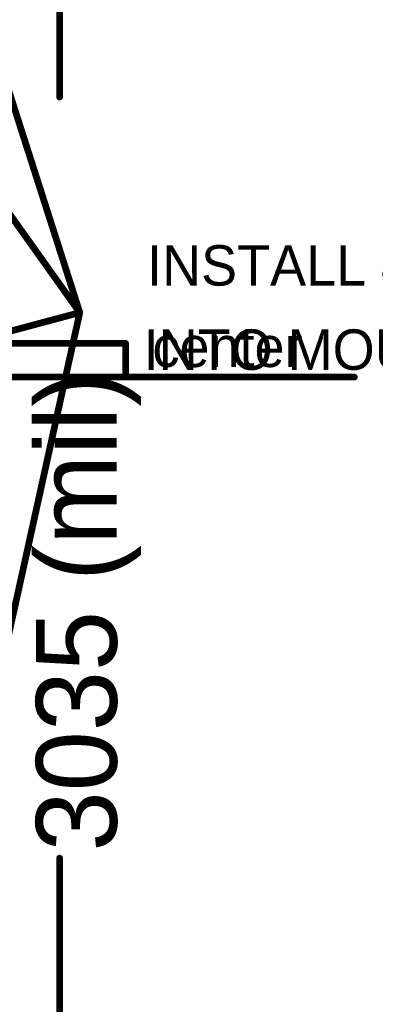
# Model space of a CAD drawing. Extents: x 7.17 to 14.1, y 4 to 11.75.
# Tile 208 of 219: x 12.52 to 13.05, y 6.56 to 8.02. Entities that reach past the tile are written whole.
import ezdxf

# ---------------------------------------------------------------- set-up
doc = ezdxf.new("R2010")
doc.units = 0
for name, color, linetype in [('MECHANICAL2', 216, 'CONTINUOUS'), ('MECHANICAL5', 56, 'CONTINUOUS'), ('MECHANICAL6', 56, 'CONTINUOUS')]:
    doc.layers.add(name, color=color, linetype=linetype)

msp = doc.modelspace()

# ---------------------------------------------------------------- linework, layer by layer
at = {"layer": 'MECHANICAL2', "const_width": 0.01}
for points in [[(12.579904, 7.902329), (12.579904, 8.855)], [(12.579904, 5.82), (12.579904, 6.772671)]]:
    msp.add_lwpolyline(points, dxfattribs=at)
at = {"layer": 'MECHANICAL2', "const_width": 0.005}
for points in [[(12.577404, 7.902329, 1), (12.582404, 7.902329, 1)], [(12.577404, 6.772671, 1), (12.582404, 6.772671, 1)]]:
    msp.add_lwpolyline(points, format="xyb", close=True, dxfattribs=at)
at = {"layer": 'MECHANICAL5', "const_width": 0.01}
for points in [[(12.324904, 8.4725), (12.609904, 7.5825)], [(12.324904, 7.9825), (12.609904, 7.5825)], [(12.324904, 6.2925), (12.609904, 7.5825)], [(12.329904, 7.5075), (12.609904, 7.5825)]]:
    msp.add_lwpolyline(points, dxfattribs=at)
at = {"layer": 'MECHANICAL5', "const_width": 0.005}
msp.add_lwpolyline([(12.607404, 7.5825, 1), (12.612404, 7.5825, 1)], format="xyb", close=True, dxfattribs=at)
msp.add_lwpolyline([(12.607404, 7.5825, 1), (12.612404, 7.5825, 1)], format="xyb", close=True, dxfattribs=at)
msp.add_lwpolyline([(12.607404, 7.5825, 1), (12.612404, 7.5825, 1)], format="xyb", close=True, dxfattribs=at)
msp.add_lwpolyline([(12.607404, 7.5825, 1), (12.612404, 7.5825, 1)], format="xyb", close=True, dxfattribs=at)
at = {"layer": 'MECHANICAL6', "const_width": 0.01}
for points in [[(12.482904, 7.536693), (12.677904, 7.536693)], [(12.677904, 7.486693), (12.677904, 7.536693)], [(11.972904, 7.486693), (12.677904, 7.486693)], [(12.552904, 7.486693), (13.017904, 7.486693)]]:
    msp.add_lwpolyline(points, dxfattribs=at)
at = {"layer": 'MECHANICAL6', "const_width": 0.005}
for points in [[(12.675404, 7.536693, 1), (12.680404, 7.536693, 1)], [(12.675404, 7.536693, 1), (12.680404, 7.536693, 1)], [(12.550404, 7.486693, 1), (12.555404, 7.486693, 1)], [(12.675404, 7.486693, 1), (12.680404, 7.486693, 1)], [(12.675404, 7.486693, 1), (12.680404, 7.486693, 1)], [(13.015404, 7.486693, 1), (13.020404, 7.486693, 1)]]:
    msp.add_lwpolyline(points, format="xyb", close=True, dxfattribs=at)

# ---------------------------------------------------------------- texts
at = {"layer": 'MECHANICAL2'}
msp.add_text('3035 (mil)', height=0.12, rotation=90, dxfattribs=at).set_placement((12.664885, 6.782671))
at = {"layer": 'MECHANICAL5'}
for s, p in [('INSTALL 4 FEMALE CONNECTORS ', (12.709904, 7.6225)), ('INTO MOUNTED MALE CONNECTORS', (12.704904, 7.4975))]:
    msp.add_text(s, height=0.06, dxfattribs=at).set_placement(p)
at = {"layer": 'MECHANICAL6'}
msp.add_text('center', height=0.06, dxfattribs=at).set_placement((12.717904, 7.501693))

doc.saveas('drawing.dxf')
